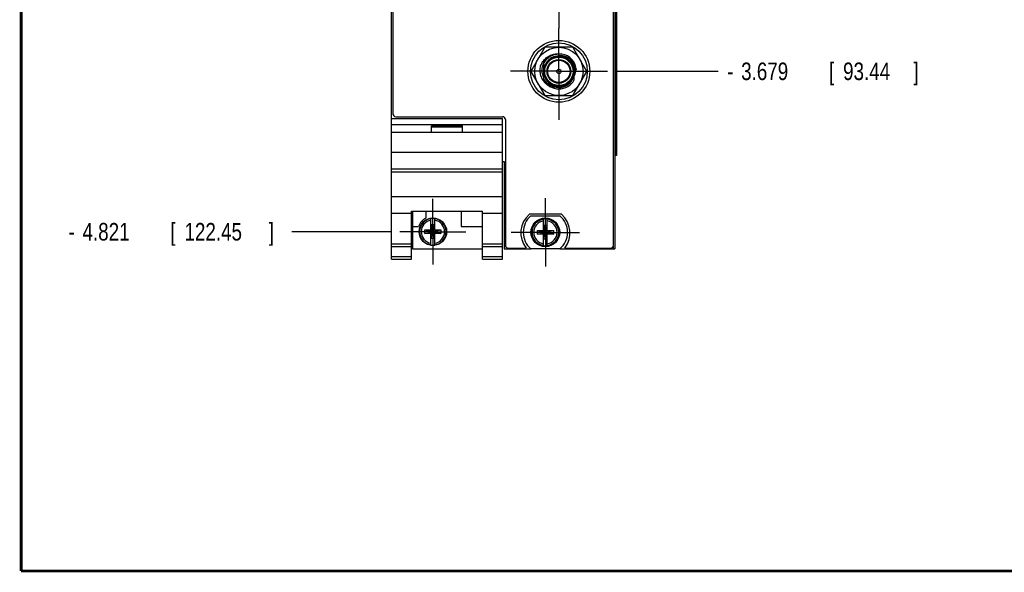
# Model space of a CAD drawing. Header units: inches. Extents: x 0.2 to 16.8, y 0.1 to 10.8.
# Tile 1 of 26: x 0.2 to 7.2, y 0.2 to 4.2. Entities that reach past the tile are written whole.
import ezdxf

# ---------------------------------------------------------------- set-up
doc = ezdxf.new("R2010")
doc.units = ezdxf.units.IN
doc.header["$LTSCALE"] = 0.935
doc.header["$MEASUREMENT"] = 0
doc.linetypes.add('CENTER', pattern=[0.6, 0.375, -0.075, 0.075, -0.075])
doc.layers.get('0').update_dxf_attribs({"linetype": 'CONTINUOUS'})
doc.layers.add('DEFAULT_1', color=7, linetype='CENTER')
doc.layers.add('DIMENSIONS', color=7, linetype='CONTINUOUS')
doc.styles.get("Standard").update_dxf_attribs({"font": 'txt', "width": 0.8})
doc.dimstyles.new('DIMSTYLE_1', dxfattribs={"dimtxt": 0.125, "dimasz": 0.18, "dimexe": 0.18, "dimexo": 0.0625, "dimgap": 0.09, "dimtad": 0, "dimtih": 1, "dimtoh": 1, "dimdec": 3, "dimzin": 4, "dimdsep": 46, "dimtxsty": 'STANDARD', "dimblk": '_FILLED', "dimblk1": '_FILLED', "dimblk2": '_FILLED', "dimcen": 0.09, "dimadec": 0, "dimazin": 0, "dimtp": 0.001, "dimtm": 0.001, "dimtfac": 1, "dimtdec": 3, "dimtofl": 0, "dimtmove": 0, "dimatfit": 3, "dimldrblk": '_FILLED', "dimfxl": 1, "dimtolj": 1, "dimtzin": 4, "dimarcsym": 0})

# ---------------------------------------------------------------- blocks, each defined once
blk = doc.blocks.new('*D15')
at = {"layer": 'DIMENSIONS', "color": 2, "linetype": 'CONTINUOUS'}
blk.add_line((4.4818, 3.8148), (5.208, 3.8148), dxfattribs=at)
at = {"layer": 'DIMENSIONS', "color": 2, "linetype": 'CONTINUOUS', "width": 0.8}
for s, p in [('3.679', (5.3705, 3.7523)), ('[', (5.9955, 3.7523)), ('93.44', (6.0955, 3.7523)), (']', (6.5955, 3.7523)), ('-', (5.2705, 3.7523))]:
    blk.add_text(s, height=0.125, dxfattribs=at).set_placement(p)
blk = doc.blocks.new('_FILLED')
at = {"color": 0, "linetype": 'BYBLOCK'}
blk.add_solid([(0, 0), (-1, 0.174), (-1, -0.174)], dxfattribs=at)
blk = doc.blocks.new('*D16')
at = {"layer": 'DIMENSIONS', "color": 2, "linetype": 'CONTINUOUS'}
blk.add_line((2.8818, 2.6729), (2.1743, 2.6729), dxfattribs=at)
at = {"layer": 'DIMENSIONS', "color": 2, "linetype": 'CONTINUOUS', "width": 0.8}
for s, p in [('4.821', (0.6868, 2.6104)), ('[', (1.3118, 2.6104)), ('122.45', (1.4118, 2.6104)), (']', (2.0118, 2.6104)), ('-', (0.5868, 2.6104))]:
    blk.add_text(s, height=0.125, dxfattribs=at).set_placement(p)

msp = doc.modelspace()

# ---------------------------------------------------------------- linework, layer by layer
at = {"color": 7, "linetype": 'CONTINUOUS'}
for p, q in [((2.8843, 2.4779), (2.8843, 7.6156)), ((2.8943, 7.5816), (2.8943, 3.5116)), ((4.4623, 2.5766), (4.4623, 7.5816)), ((4.4723, 7.6156), (4.4723, 2.5506)), ((4.484, 7.2156), (4.484, 3.2156)), ((3.9752, 3.9863), (3.8759, 3.8143)), ((4.1738, 3.9863), (3.9752, 3.9863)), ((4.0745, 3.922), (4.0728, 3.9219)), ((4.2731, 3.8143), (4.1738, 3.9863)), ((3.965, 3.8746), (3.965, 3.754)), ((4.184, 3.754), (4.184, 3.8746)), ((3.8759, 3.8143), (3.9752, 3.6423)), ((4.1738, 3.6423), (4.2731, 3.8143)), ((3.9752, 3.6423), (4.1738, 3.6423)), ((2.8843, 3.4799), (3.6723, 3.4799)), ((2.8843, 3.4369), (3.6723, 3.4369)), ((2.9143, 3.4916), (3.6743, 3.4916)), ((3.6723, 2.4779), (3.6723, 3.4799)), ((3.6943, 3.4716), (3.6943, 2.5766)), ((3.6723, 3.3799), (2.8843, 3.3799)), ((3.1683, 3.4269), (3.3883, 3.4269)), ((3.1683, 3.3799), (3.1683, 3.4269)), ((3.1683, 3.4199), (3.3883, 3.4199)), ((3.3883, 3.3799), (3.3883, 3.4269)), ((2.8843, 3.2399), (3.6723, 3.2399)), ((3.6723, 3.1726), (3.6843, 3.1726)), ((3.6843, 3.1726), (3.6843, 2.5506)), ((4.484, 3.2156), (4.4723, 3.2156)), ((2.8843, 3.1199), (3.6723, 3.1199)), ((2.8843, 3.1004), (3.6723, 3.1004)), ((2.8843, 2.9246), (3.6723, 2.9246)), ((2.8843, 2.8049), (3.0263, 2.8049)), ((3.0263, 2.8202), (3.5303, 2.8202)), ((3.0263, 2.4779), (3.0263, 2.8202)), ((3.0323, 2.8202), (3.0323, 2.5509)), ((3.1293, 2.8202), (3.1293, 2.7703)), ((3.3793, 2.8202), (3.3793, 2.7109)), ((3.5303, 2.4779), (3.5303, 2.8202)), ((3.5303, 2.8049), (3.6723, 2.8049)), ((3.1645, 2.6847), (3.1645, 2.7676)), ((3.1921, 2.6847), (3.1921, 2.7676)), ((4.092, 2.7976), (3.8646, 2.7976)), ((3.8746, 2.7871), (4.0821, 2.7871)), ((3.9645, 2.6804), (3.9645, 2.7633)), ((3.9921, 2.6804), (3.9921, 2.7633)), ((3.0323, 2.7109), (3.0761, 2.7109)), ((3.1212, 2.6867), (3.1645, 2.6867)), ((3.1212, 2.6867), (3.2354, 2.6592)), ((3.1212, 2.6592), (3.2354, 2.6867)), ((3.1212, 2.6592), (3.1212, 2.6867)), ((3.1645, 2.6847), (3.1666, 2.6847)), ((3.1645, 2.6612), (3.1666, 2.6612)), ((3.1645, 2.5783), (3.1645, 2.6612)), ((3.19, 2.7215), (3.1666, 2.7215)), ((3.19, 2.6244), (3.1666, 2.7215)), ((3.1666, 2.7215), (3.1666, 2.6847)), ((3.1666, 2.6244), (3.19, 2.7215)), ((3.19, 2.6612), (3.1666, 2.6847)), ((3.1666, 2.6612), (3.19, 2.6847)), ((3.1666, 2.6612), (3.1666, 2.6244)), ((3.19, 2.6847), (3.19, 2.7215)), ((3.1921, 2.6847), (3.19, 2.6847)), ((3.1921, 2.6612), (3.19, 2.6612)), ((3.19, 2.6244), (3.19, 2.6612)), ((3.1921, 2.6867), (3.2354, 2.6867)), ((3.1921, 2.5783), (3.1921, 2.6612)), ((3.2354, 2.6867), (3.2354, 2.6592)), ((3.3793, 2.7109), (3.5303, 2.7109)), ((3.9212, 2.6549), (4.0354, 2.6824)), ((3.9212, 2.6824), (3.9645, 2.6824)), ((3.9212, 2.6824), (4.0354, 2.6549)), ((3.9212, 2.6549), (3.9212, 2.6824)), ((3.9645, 2.6804), (3.9666, 2.6804)), ((3.99, 2.7172), (3.9666, 2.7172)), ((3.99, 2.6201), (3.9666, 2.7172)), ((3.9666, 2.7172), (3.9666, 2.6804)), ((3.9666, 2.6201), (3.99, 2.7172)), ((3.99, 2.6569), (3.9666, 2.6804)), ((3.9666, 2.6569), (3.99, 2.6804)), ((3.99, 2.6804), (3.99, 2.7172)), ((3.9921, 2.6804), (3.99, 2.6804)), ((3.9921, 2.6824), (4.0354, 2.6824)), ((4.0354, 2.6824), (4.0354, 2.6549)), ((3.1645, 2.6592), (3.1212, 2.6592)), ((3.19, 2.6244), (3.1666, 2.6244)), ((3.2354, 2.6592), (3.1921, 2.6592)), ((3.9645, 2.6549), (3.9212, 2.6549)), ((3.9645, 2.6569), (3.9666, 2.6569)), ((3.9645, 2.574), (3.9645, 2.6569)), ((3.9666, 2.6569), (3.9666, 2.6201)), ((3.99, 2.6201), (3.9666, 2.6201)), ((3.9921, 2.6569), (3.99, 2.6569)), ((3.99, 2.6201), (3.99, 2.6569)), ((3.9921, 2.574), (3.9921, 2.6569)), ((4.0354, 2.6549), (3.9921, 2.6549)), ((2.8843, 2.5879), (3.0263, 2.5879)), ((2.8843, 2.5687), (3.0263, 2.5687)), ((3.0323, 2.5509), (3.5303, 2.5509)), ((3.5303, 2.5879), (3.6723, 2.5879)), ((3.5303, 2.5687), (3.6723, 2.5687)), ((3.6843, 2.5506), (3.8746, 2.5506)), ((3.7143, 2.5566), (3.8406, 2.5566)), ((4.0821, 2.5501), (3.8746, 2.5501)), ((4.0821, 2.5506), (4.4723, 2.5506)), ((4.116, 2.5566), (4.4423, 2.5566)), ((2.8843, 2.4959), (3.0263, 2.4959)), ((2.8843, 2.4779), (3.0263, 2.4779)), ((3.5303, 2.4959), (3.6723, 2.4959)), ((3.5303, 2.4779), (3.6723, 2.4779))]:
    msp.add_line(p, q, dxfattribs=at)
at = {"color": 9, "linetype": 'CONTINUOUS'}
for p, q in [((4.4753, 7.2156), (4.4753, 3.2156)), ((4.4839, 7.2156), (4.4839, 3.2156)), ((4.4603, 2.5692), (4.4603, 2.5506))]:
    msp.add_line(p, q, dxfattribs=at)
at = {"color": 7, "linetype": 'CONTINUOUS', "const_width": 0.02}
for points in [[(0.25, 10.7586), (0.25, 0.2586)], [(0.25, 0.2586), (16.75, 0.2586)]]:
    msp.add_lwpolyline(points, dxfattribs=at)
at = {"color": 7, "linetype": 'CONTINUOUS'}
for centre, radius in [((4.0743, 3.8148), 0.22), ((4.0745, 3.8143), 0.202), ((4.0745, 3.8143), 0.172), ((4.0745, 3.8143), 0.105), ((4.0745, 3.8143), 0.0845), ((4.0745, 3.8143), 0.0795), ((4.0745, 3.8143), 0.0155), ((3.1783, 2.6729), 0.098), ((3.9783, 2.6686), 0.1025), ((3.9783, 2.6686), 0.098)]:
    msp.add_circle(centre, radius, dxfattribs=at)
at = {"color": 9, "linetype": 'CONTINUOUS'}
msp.add_circle((4.0745, 3.8143), 0.101, dxfattribs=at)
at = {"color": 7, "linetype": 'CONTINUOUS'}
for centre, radius, start, end in [((4.0745, 3.8143), 0.125, 81.16789, 151.16355), ((4.0745, 3.8143), 0.125, 3.98142, 80.49223), ((4.0745, 3.8143), 0.125, 208.83645, 331.16355), ((2.9143, 3.5116), 0.02, 180, 270), ((3.6743, 3.4716), 0.02, 0, 90), ((3.1783, 2.6729), 0.109, 116.71426, 159.59683), ((3.1783, 2.6729), 0.0956, 81.71661, 98.28339), ((3.9783, 2.6646), 0.175, 130.5358, 218.10779), ((3.9783, 2.6686), 0.1575, 131.20295, 228.79705), ((3.9783, 2.6686), 0.0956, 81.71661, 98.28339), ((3.9783, 2.6686), 0.1575, 311.20295, 48.79705), ((3.9783, 2.6646), 0.175, 321.89221, 49.4642), ((3.1783, 2.6729), 0.0956, 261.71661, 278.28339), ((3.7143, 2.5766), 0.02, 180, 270), ((3.9783, 2.6686), 0.0956, 261.71661, 278.28339), ((4.4423, 2.5766), 0.02, 270, 360)]:
    msp.add_arc(centre, radius, start, end, dxfattribs=at)
at = {"color": 9, "linetype": 'CONTINUOUS'}
for centre, radius, start, end in [((3.1783, 2.6729), 0.0947, 98.36374, 261.63626), ((3.1783, 2.6729), 0.0832, 99.53359, 260.46641), ((3.1783, 2.6729), 0.0947, 278.36374, 81.63626), ((3.1783, 2.6729), 0.0832, 279.53359, 80.46641), ((3.9783, 2.6686), 0.0947, 98.36374, 261.63626), ((3.9783, 2.6686), 0.0832, 99.53359, 260.46641), ((3.9783, 2.6686), 0.0947, 278.36374, 81.63626), ((3.9783, 2.6686), 0.0832, 279.53359, 80.46641)]:
    msp.add_arc(centre, radius, start, end, dxfattribs=at)
at = {"color": 7, "linetype": 'CONTINUOUS'}
for points, knots in [([(3.9448, 3.8536), (3.9469, 3.8591), (3.9517, 3.87), (3.9609, 3.8851), (3.972, 3.8988), (3.9846, 3.9108), (3.9989, 3.9211), (4.0148, 3.9296), (4.0324, 3.936), (4.0511, 3.9398), (4.0675, 3.9406), (4.0775, 3.9399), (4.0811, 3.9395)], [0, 0, 0, 0, 0.102064, 0.204538, 0.305672, 0.405341, 0.505469, 0.60861, 0.716592, 0.827543, 0.937734, 1, 1, 1, 1]), ([(3.965, 3.8667), (3.9674, 3.872), (3.973, 3.8823), (3.9835, 3.8965), (3.9959, 3.909), (4.01, 3.9196), (4.0256, 3.9281), (4.0422, 3.9343), (4.0596, 3.9381), (4.0774, 3.9393), (4.0893, 3.9385), (4.0952, 3.9376)], [0, 0, 0, 0, 0.110034, 0.220342, 0.330921, 0.441769, 0.552888, 0.664281, 0.775947, 0.887876, 1, 1, 1, 1]), ([(4.0728, 3.9219), (4.0723, 3.9219), (4.0714, 3.9219), (4.07, 3.9219), (4.0687, 3.9218), (4.0675, 3.9217), (4.0664, 3.9217), (4.0653, 3.9216), (4.0644, 3.9215), (4.0635, 3.9214), (4.0628, 3.9214), (4.062, 3.9213), (4.0614, 3.9212), (4.0608, 3.9212), (4.0603, 3.9211), (4.0598, 3.9211), (4.0594, 3.921), (4.059, 3.921), (4.0586, 3.9209), (4.0583, 3.9209), (4.058, 3.9208), (4.0578, 3.9208), (4.0575, 3.9208), (4.0573, 3.9207), (4.057, 3.9207), (4.0568, 3.9207), (4.0566, 3.9207), (4.0564, 3.9206), (4.0562, 3.9206), (4.056, 3.9206), (4.0558, 3.9206), (4.0556, 3.9205), (4.0554, 3.9205), (4.0552, 3.9205), (4.0551, 3.9205), (4.0549, 3.9205), (4.0548, 3.9204), (4.0546, 3.9204), (4.0545, 3.9204), (4.0543, 3.9204), (4.0542, 3.9204), (4.0541, 3.9204), (4.054, 3.9203), (4.0538, 3.9203), (4.0537, 3.9203), (4.0536, 3.9203), (4.0535, 3.9203), (4.0534, 3.9203), (4.0533, 3.9203), (4.0532, 3.9203), (4.0531, 3.9203), (4.053, 3.9203), (4.053, 3.9203), (4.0529, 3.9203), (4.0528, 3.9203), (4.0528, 3.9204), (4.0528, 3.9204), (4.0529, 3.9204), (4.0529, 3.9205), (4.053, 3.9205), (4.0531, 3.9206), (4.0532, 3.9206), (4.0532, 3.9206), (4.0533, 3.9206), (4.0533, 3.9207), (4.0534, 3.9207), (4.0534, 3.9207), (4.0535, 3.9207), (4.0535, 3.9207), (4.0536, 3.9208), (4.0536, 3.9208), (4.0537, 3.9208), (4.0537, 3.9208), (4.0538, 3.9208), (4.0538, 3.9208), (4.0539, 3.9209), (4.0539, 3.9209), (4.054, 3.9209), (4.0541, 3.9209), (4.0542, 3.921), (4.0543, 3.921), (4.0544, 3.921), (4.0546, 3.9211), (4.0547, 3.9211), (4.0548, 3.9211), (4.0549, 3.9212)], [0, 0, 0, 0, 0.063896, 0.126964, 0.185378, 0.239361, 0.289127, 0.334885, 0.376846, 0.415223, 0.45023, 0.482081, 0.510992, 0.537178, 0.560853, 0.582233, 0.601533, 0.618968, 0.634753, 0.649103, 0.662232, 0.674356, 0.685688, 0.696447, 0.706823, 0.716902, 0.726681, 0.736159, 0.745338, 0.75422, 0.762807, 0.771103, 0.779112, 0.78684, 0.794293, 0.801478, 0.808402, 0.815072, 0.821498, 0.827687, 0.833648, 0.839388, 0.844916, 0.850239, 0.855365, 0.860301, 0.865053, 0.869627, 0.874029, 0.878261, 0.882327, 0.886237, 0.88992, 0.893271, 0.896178, 0.898271, 0.900658, 0.903697, 0.907168, 0.910954, 0.914838, 0.918519, 0.921798, 0.924735, 0.927384, 0.929797, 0.932025, 0.934119, 0.936132, 0.938115, 0.940121, 0.942201, 0.94441, 0.946798, 0.949419, 0.952325, 0.955568, 0.959201, 0.963277, 0.967848, 0.972968, 0.97869, 0.985066, 0.992152, 1, 1, 1, 1]), ([(4.184, 3.8685), (4.181, 3.8734), (4.1744, 3.8828), (4.1626, 3.8952), (4.1492, 3.9058), (4.1346, 3.9142), (4.1191, 3.9204), (4.103, 3.9243), (4.0867, 3.9257), (4.0705, 3.9248), (4.06, 3.9226), (4.0549, 3.9212)], [0, 0, 0, 0, 0.115442, 0.22982, 0.343123, 0.455349, 0.566493, 0.676547, 0.785501, 0.893339, 1, 1, 1, 1]), ([(4.136, 3.9039), (4.1315, 3.9068), (4.1221, 3.912), (4.107, 3.9177), (4.091, 3.9212), (4.08, 3.922), (4.0745, 3.922)], [0, 0, 0, 0, 0.2473, 0.494927, 0.745642, 1, 1, 1, 1]), ([(4.0062, 3.7089), (4.0049, 3.7097), (3.9982, 3.7136), (3.9866, 3.722), (3.9729, 3.7354), (3.9615, 3.7505), (3.9527, 3.7667), (3.9464, 3.7833), (3.9424, 3.8005), (3.9407, 3.8181), (3.9414, 3.836), (3.9434, 3.8478), (3.9448, 3.8536)], [0, 0, 0, 0, 0.026471, 0.139212, 0.253478, 0.366509, 0.474717, 0.579415, 0.68289, 0.787425, 0.893665, 1, 1, 1, 1]), ([(3.965, 3.775), (3.9629, 3.7798), (3.9593, 3.7899), (3.956, 3.8056), (3.9549, 3.8218), (3.956, 3.838), (3.9591, 3.8532), (3.9623, 3.8628), (3.964, 3.8671)], [0, 0, 0, 0, 0.167965, 0.33785, 0.509132, 0.680735, 0.853358, 1, 1, 1, 1]), ([(4.1738, 3.8618), (4.1719, 3.8657), (4.1672, 3.8737), (4.1585, 3.8849), (4.148, 3.8953), (4.1401, 3.9012), (4.136, 3.9039)], [0, 0, 0, 0, 0.225695, 0.486354, 0.744517, 1, 1, 1, 1]), ([(4.184, 3.8318), (4.1831, 3.8367), (4.1806, 3.8464), (4.1766, 3.8562), (4.1741, 3.8613), (4.1738, 3.8618)], [0, 0, 0, 0, 0.470251, 0.937438, 1, 1, 1, 1]), ([(4.184, 3.862), (4.185, 3.8593), (4.1867, 3.854), (4.1887, 3.8458), (4.1901, 3.8375), (4.1909, 3.8291), (4.1911, 3.8205), (4.1907, 3.8117), (4.1895, 3.8024), (4.1874, 3.7925), (4.1853, 3.7858), (4.184, 3.7823)], [0, 0, 0, 0, 0.103629, 0.207463, 0.311219, 0.414754, 0.518801, 0.626254, 0.739985, 0.863527, 1, 1, 1, 1]), ([(4.0745, 3.6986), (4.0797, 3.6987), (4.0902, 3.6997), (4.1056, 3.7033), (4.1203, 3.7089), (4.134, 3.7165), (4.1465, 3.7257), (4.1576, 3.7366), (4.1671, 3.7488), (4.1748, 3.7622), (4.1806, 3.7764), (4.1831, 3.7862), (4.184, 3.7912)], [0, 0, 0, 0, 0.100923, 0.202783, 0.304613, 0.405227, 0.504889, 0.604626, 0.704471, 0.803538, 0.901672, 1, 1, 1, 1]), ([(4.0745, 3.6986), (4.0689, 3.6985), (4.0575, 3.699), (4.0407, 3.7024), (4.0246, 3.7081), (4.0094, 3.7162), (3.9956, 3.7264), (3.9833, 3.7385), (3.9729, 3.7523), (3.9674, 3.7625), (3.965, 3.7677)], [0, 0, 0, 0, 0.123849, 0.248029, 0.37254, 0.497377, 0.62254, 0.748034, 0.873855, 1, 1, 1, 1])]:
    msp.add_open_spline(points, degree=3, knots=knots, dxfattribs=at)
at = {"color": 9, "linetype": 'CONTINUOUS'}
for points, knots in [([(4.136, 3.9039), (4.1348, 3.9047), (4.1286, 3.9088), (4.1168, 3.9149), (4.0999, 3.9205), (4.0823, 3.9232), (4.0645, 3.923), (4.0469, 3.9199), (4.0301, 3.914), (4.0145, 3.9054), (4.0005, 3.8945), (3.9884, 3.8814), (3.9787, 3.8665), (3.9715, 3.8502), (3.967, 3.8329), (3.9654, 3.8152), (3.9667, 3.7974), (3.9709, 3.7801), (3.9779, 3.7637), (3.9874, 3.7487), (3.9992, 3.7354), (4.0131, 3.7242), (4.0286, 3.7154), (4.0453, 3.7092), (4.0627, 3.7059), (4.0805, 3.7054), (4.0982, 3.7078), (4.1152, 3.7131), (4.1311, 3.7211), (4.1455, 3.7315), (4.1581, 3.7442), (4.1684, 3.7587), (4.1762, 3.7747), (4.1813, 3.7918), (4.1835, 3.8094), (4.1828, 3.8272), (4.1793, 3.8447), (4.173, 3.8613), (4.164, 3.8767), (4.1527, 3.8904), (4.1416, 3.9001), (4.1344, 3.905), (4.132, 3.9065)], [0, 0, 0, 0, 0.00645, 0.032273, 0.058096, 0.083919, 0.109742, 0.135565, 0.161389, 0.187212, 0.213035, 0.238858, 0.264681, 0.290504, 0.316327, 0.34215, 0.367973, 0.393796, 0.419619, 0.445442, 0.471265, 0.497089, 0.522912, 0.548735, 0.574558, 0.600381, 0.626204, 0.652027, 0.67785, 0.703673, 0.729496, 0.755319, 0.781142, 0.806966, 0.832789, 0.858612, 0.884435, 0.910258, 0.936081, 0.961904, 0.987727, 1, 1, 1, 1]), ([(4.0746, 3.923), (4.0712, 3.923), (4.0619, 3.9225), (4.0469, 3.9199), (4.0301, 3.914), (4.0145, 3.9054), (4.0005, 3.8945), (3.9884, 3.8814), (3.9787, 3.8665), (3.9715, 3.8502), (3.967, 3.8329), (3.9654, 3.8152), (3.9667, 3.7974), (3.9709, 3.7801), (3.9779, 3.7637), (3.9874, 3.7487), (3.9992, 3.7354), (4.0131, 3.7242), (4.0286, 3.7154), (4.0453, 3.7092), (4.0627, 3.7059), (4.0805, 3.7054), (4.0982, 3.7078), (4.1152, 3.7131), (4.1311, 3.7211), (4.1455, 3.7315), (4.1581, 3.7442), (4.1684, 3.7587), (4.1762, 3.7747), (4.1813, 3.7918), (4.1835, 3.8094), (4.1828, 3.8272), (4.1793, 3.8447), (4.173, 3.8613), (4.164, 3.8767), (4.1527, 3.8904), (4.1416, 3.9001), (4.1344, 3.905), (4.132, 3.9065)], [0, 0, 0, 0, 0.016213, 0.044749, 0.073285, 0.101821, 0.130357, 0.158893, 0.187429, 0.215965, 0.244501, 0.273037, 0.301573, 0.330109, 0.358645, 0.387181, 0.415717, 0.444253, 0.472789, 0.501325, 0.529861, 0.558397, 0.586933, 0.61547, 0.644006, 0.672542, 0.701078, 0.729614, 0.75815, 0.786686, 0.815222, 0.843758, 0.872294, 0.90083, 0.929366, 0.957902, 0.986438, 1, 1, 1, 1]), ([(4.0746, 3.923), (4.0712, 3.923), (4.0619, 3.9225), (4.0469, 3.9199), (4.0301, 3.914), (4.0145, 3.9054), (4.0005, 3.8945), (3.9884, 3.8814), (3.9787, 3.8665), (3.9715, 3.8502), (3.967, 3.8329), (3.9654, 3.8152), (3.9667, 3.7974), (3.9709, 3.7801), (3.9779, 3.7637), (3.9874, 3.7487), (3.9992, 3.7354), (4.0131, 3.7242), (4.0286, 3.7154), (4.0453, 3.7092), (4.0627, 3.7059), (4.0805, 3.7054), (4.0982, 3.7078), (4.1152, 3.7131), (4.1311, 3.7211), (4.1455, 3.7315), (4.1581, 3.7442), (4.1684, 3.7587), (4.1762, 3.7747), (4.1813, 3.7918), (4.1835, 3.8094), (4.1828, 3.8272), (4.1793, 3.8447), (4.173, 3.8613), (4.164, 3.8767), (4.1527, 3.8904), (4.1393, 3.9021), (4.1241, 3.9115), (4.1076, 3.9183), (4.0903, 3.9223), (4.0725, 3.9234), (4.0607, 3.9222), (4.0549, 3.9212)], [0, 0, 0, 0, 0.014359, 0.039632, 0.064905, 0.090178, 0.115451, 0.140723, 0.165996, 0.191269, 0.216542, 0.241815, 0.267088, 0.29236, 0.317633, 0.342906, 0.368179, 0.393452, 0.418725, 0.443997, 0.46927, 0.494543, 0.519816, 0.545089, 0.570362, 0.595635, 0.620907, 0.64618, 0.671453, 0.696726, 0.721999, 0.747272, 0.772544, 0.797817, 0.82309, 0.848363, 0.873636, 0.898909, 0.924181, 0.949454, 0.974727, 1, 1, 1, 1])]:
    msp.add_open_spline(points, degree=3, knots=knots, dxfattribs=at)
at = {"color": 7, "linetype": 'CONTINUOUS'}
for points in [[(4.0811, 3.9395), (4.0819, 3.9394), (4.0827, 3.9393), (4.0835, 3.9392)], [(3.964, 3.8671), (3.9644, 3.8679), (3.9647, 3.8686), (3.965, 3.8694)], [(4.0153, 3.7043), (4.0122, 3.7057), (4.0092, 3.7073), (4.0062, 3.7089)]]:
    msp.add_open_spline(points, degree=3, dxfattribs=at)
at = {"layer": 'DEFAULT_1', "color": 7, "linetype": 'CENTER'}
for p, q in [((4.0743, 4.4648), (4.0743, 4.1198)), ((4.0743, 3.8148), (4.0743, 4.1198)), ((4.0743, 3.8148), (3.7293, 3.8148)), ((4.0743, 3.8148), (4.4193, 3.8148)), ((4.0743, 3.8148), (4.0743, 3.4698)), ((3.1783, 2.8469), (3.1783, 2.9069)), ((3.9783, 2.6686), (3.9783, 2.9121)), ((3.1783, 2.6729), (3.1783, 2.8469)), ((3.0043, 2.6729), (2.9443, 2.6729)), ((3.1783, 2.6729), (3.0043, 2.6729)), ((3.1783, 2.6729), (3.3523, 2.6729)), ((3.1783, 2.6729), (3.1783, 2.4989)), ((3.3523, 2.6729), (3.4123, 2.6729)), ((3.9783, 2.6686), (3.7348, 2.6686)), ((3.9783, 2.6686), (4.2218, 2.6686)), ((3.9783, 2.6686), (3.9783, 2.4251)), ((3.1783, 2.4989), (3.1783, 2.4389))]:
    msp.add_line(p, q, dxfattribs=at)

# ---------------------------------------------------------------- dimensions: what is measured, and where the dimension line sits
at = {"layer": 'DIMENSIONS', "color": 2, "linetype": 'CONTINUOUS'}
for feature_location, offset, origin, picture, middle in [((2.8818, 2.6729), (-0.7075, 0), (2.9348, 7.4936), '*D16', (1.3493, 2.6729)), ((4.4818, 3.8148), (0.7262, 0), (3.1783, 7.4936), '*D15', (5.983, 3.8148))]:
    dim = msp.add_ordinate_dim(feature_location=feature_location, offset=offset, dtype=0, origin=origin, text='-<>', dimstyle='DIMSTYLE_1', dxfattribs=at)
    dim.commit()
    dim.dimension.update_dxf_attribs({"geometry": picture, "text_midpoint": middle})

doc.saveas('drawing.dxf')
